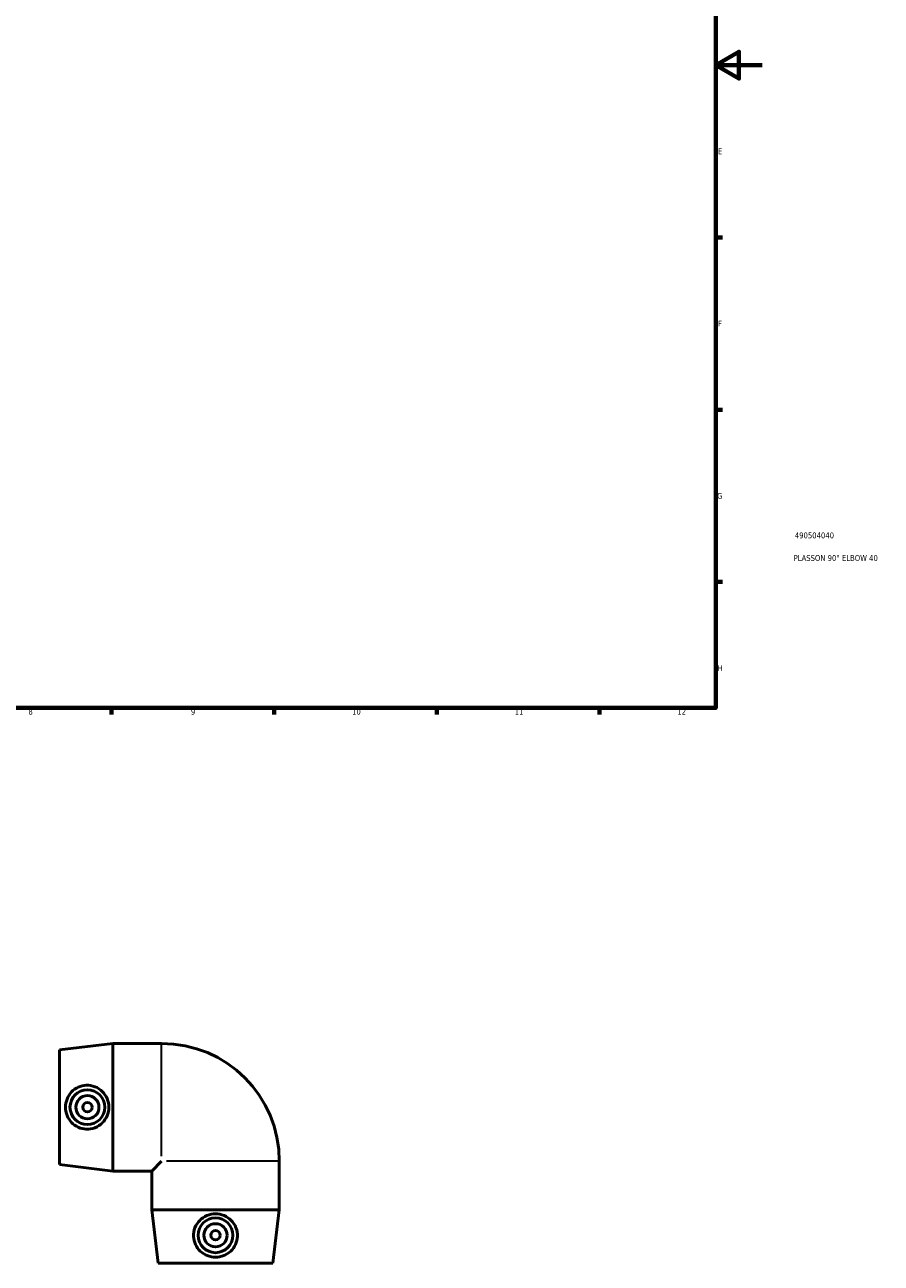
# Model space of a CAD drawing. Header units: millimetres. Extents: x -167 to 1326, y -219 to 865.
# Tile 4 of 7: x 523 to 892, y -219 to 314. Entities that reach past the tile are written whole.
import ezdxf

# ---------------------------------------------------------------- set-up
doc = ezdxf.new("R2010")
doc.units = ezdxf.units.MM
for name, color, linetype, lineweight in [('Border (ISO)', 7, 'Continuous', 70), ('Title (ISO)', 7, 'Continuous', 50), ('Visible (ISO)', 7, 'Continuous', 50), ('Visible Narrow (ISO)', 7, 'Continuous', 35)]:
    doc.layers.add(name, color=color, linetype=linetype, lineweight=lineweight)
doc.styles.add('Note Text (ISO)', font='tahoma.ttf')

# ---------------------------------------------------------------- blocks, each defined once
blk = doc.blocks.new('Borders Default Border')
at = {"layer": 'Border (ISO)'}
for p, q in [((821, 222.75), (823.9, 222.75)), ((821, 148.5), (823.9, 148.5)), ((821, 74.25), (823.9, 74.25)), ((560.67, 20), (560.67, 17.1)), ((630.75, 20), (630.75, 17.1)), ((700.83, 20), (700.83, 17.1)), ((770.92, 20), (770.92, 17.1))]:
    blk.add_line(p, q, dxfattribs=at)
at = {"layer": 'Border (ISO)', "flags": 128}
for points in [[(20, 20), (20, 574), (821, 574), (821, 20), (20, 20)], [(841, 297), (821, 297), (831, 302.77), (831, 291.23), (821, 297)]]:
    blk.add_lwpolyline(points, dxfattribs=at)
at = {"layer": 'Border (ISO)', "color": 232, "true_color": 0xca0064, "char_height": 2.5, "attachment_point": 7, "style": 'Note Text (ISO)'}
for s, insert in [('E', (821.94, 258.63)), ('F', (822, 184.38)), ('G', (821.61, 110.08)), ('H', (821.74, 35.88)), ('8', (524.81, 17.04)), ('9', (594.88, 17.05)), ('10', (664.29, 17.05)), ('11', (734.37, 17.1)), ('12', (804.46, 17.1))]:
    blk.add_mtext(s, dxfattribs=dict(at, insert=insert))
blk = doc.blocks.new('Title Blocks ISO')
at = {"layer": 'Title (ISO)', "color": 232, "true_color": 0xca0064, "style": 'Note Text (ISO)'}
for tag, p in [('PART_NUMBER_001', (34.09, 73.09)), ('DESCRIPTION_001', (33.58, 63.35))]:
    blk.add_attdef(tag, p, '', height=2.5, dxfattribs=at)

msp = doc.modelspace()

# ---------------------------------------------------------------- linework, layer by layer
at = {"layer": 'Visible (ISO)'}
for p, q in [((538.196, -127.386), (561.196, -124.636)), ((538.196, -176.886), (538.196, -127.386)), ((561.196, -179.636), (561.196, -124.636)), ((561.196, -124.636), (582.196, -124.636)), ((582.196, -175.386), (577.946, -179.636)), ((632.946, -196.386), (632.946, -175.386)), ((538.196, -176.886), (561.196, -179.636)), ((561.196, -179.636), (577.946, -179.636)), ((577.946, -196.386), (577.946, -179.636)), ((632.946, -196.386), (577.946, -196.386)), ((580.696, -219.386), (577.946, -196.386)), ((630.196, -219.386), (632.946, -196.386)), ((630.196, -219.386), (580.696, -219.386))]:
    msp.add_line(p, q, dxfattribs=at)
for centre, radius in [((550.246, -152.136), 7.5), ((550.246, -152.136), 5), ((550.246, -152.136), 2), ((605.446, -207.336), 7.5), ((605.446, -207.336), 5), ((605.446, -207.336), 2)]:
    msp.add_circle(centre, radius, dxfattribs=at)
msp.add_arc((582.196, -175.386), 50.75, 0, 90, dxfattribs=at)
for points in [[(549.744, -161.604), (548.606, -161.555), (547.399, -161.276), (545.195, -160.26), (544.198, -159.523), (542.629, -157.857), (541.949, -156.809), (541.048, -154.528), (540.827, -153.293), (540.827, -150.979), (541.048, -149.744), (541.949, -147.463), (542.629, -146.416), (544.198, -144.75), (545.195, -144.013), (547.399, -142.996), (548.606, -142.718), (550.993, -142.614), (552.31, -142.828), (554.714, -143.776), (555.804, -144.51), (557.504, -146.2), (558.238, -147.263), (559.222, -149.618), (559.47, -150.912), (559.47, -153.36), (559.222, -154.654), (558.238, -157.009), (557.504, -158.072), (555.804, -159.762), (554.714, -160.496), (552.31, -161.445), (550.993, -161.658), (549.744, -161.604)], [(614.914, -207.839), (614.865, -208.976), (614.586, -210.184), (613.57, -212.388), (612.833, -213.384), (611.167, -214.954), (610.119, -215.633), (607.838, -216.534), (606.603, -216.755), (604.289, -216.755), (603.054, -216.534), (600.773, -215.633), (599.726, -214.954), (598.06, -213.384), (597.323, -212.388), (596.306, -210.184), (596.028, -208.976), (595.924, -206.589), (596.138, -205.273), (597.086, -202.868), (597.82, -201.778), (599.51, -200.079), (600.573, -199.344), (602.928, -198.36), (604.222, -198.112), (606.67, -198.112), (607.964, -198.36), (610.319, -199.344), (611.382, -200.079), (613.072, -201.778), (613.806, -202.868), (614.755, -205.273), (614.968, -206.589), (614.914, -207.839)]]:
    msp.add_open_spline(points, degree=3, knots=[0, 0, 0, 0, 0.3436317, 0.3436317, 0.6872635, 0.6872635, 1.0344292, 1.0344292, 1.3815949, 1.3815949, 1.7287606, 1.7287606, 2.0759263, 2.0759263, 2.419558, 2.419558, 2.7631898, 2.7631898, 3.1408109, 3.1408109, 3.5184319, 3.5184319, 3.8856962, 3.8856962, 4.2529604, 4.2529604, 4.6202247, 4.6202247, 4.9874889, 4.9874889, 5.36511, 5.36511, 5.7427311, 5.7427311, 5.7427311, 5.7427311], dxfattribs=at)
at = {"layer": 'Visible Narrow (ISO)'}
for p, q in [((582.196, -173.305), (582.196, -124.864)), ((632.718, -175.386), (584.277, -175.386))]:
    msp.add_line(p, q, dxfattribs=at)

# ---------------------------------------------------------------- block references
msp.add_blockref('Borders Default Border', (0, 0))
msp.add_blockref('Title Blocks ISO', (821, 20)).add_auto_attribs({'PART_NUMBER_001': '490504040', 'DESCRIPTION_001': 'PLASSON 90° ELBOW 40'})

doc.saveas('drawing.dxf')
